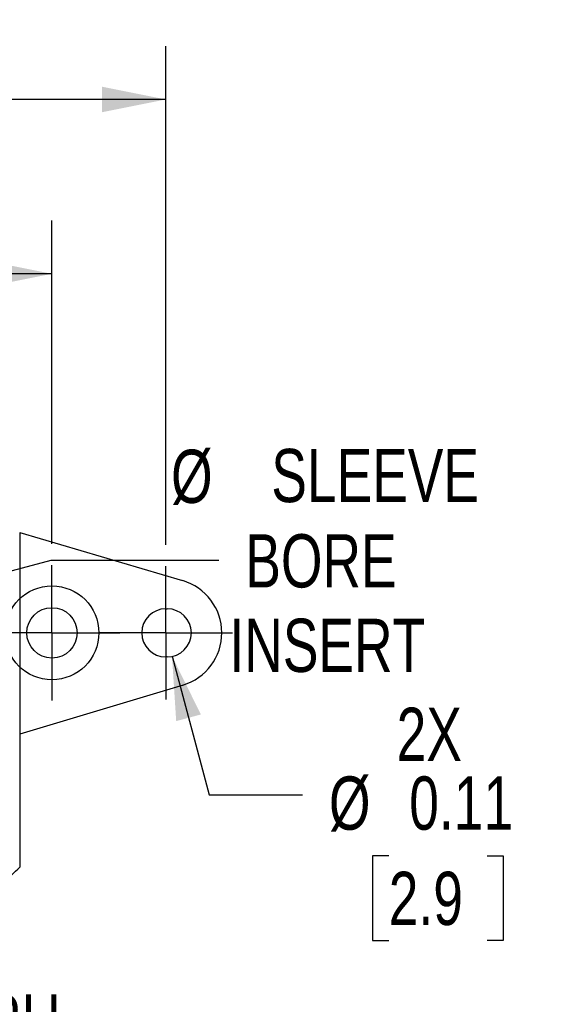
# Model space of a CAD drawing. Header units: inches. Extents: x 0 to 11, y 0 to 8.5.
# Tile 14 of 23: x 2.3 to 3.5, y 4.8 to 7.1. Entities that reach past the tile are written whole.
import ezdxf

# ---------------------------------------------------------------- set-up
doc = ezdxf.new("R2010")
doc.units = ezdxf.units.IN
doc.header["$MEASUREMENT"] = 0
doc.linetypes.add('CENTERX2', pattern=[0.8, 0.5, -0.1, 0.1, -0.1])
doc.layers.add('CENTER', color=40, linetype='CENTERX2')
doc.layers.add('DIMENSIONS', color=140, linetype='Continuous', lineweight=25)
doc.styles.add('SLDTEXTSTYLE0', font='TXT', dxfattribs={"width": 0.75})
doc.dimstyles.new('SLDDIMSTYLE1', dxfattribs={"dimtxt": 0.125, "dimasz": 0.15, "dimexe": 0, "dimexo": 0.0625, "dimgap": 0.03125, "dimtad": 0, "dimtih": 1, "dimtoh": 1, "dimrnd": 1e-09, "dimzin": 12, "dimdsep": 46, "dimtxsty": 'SLDTEXTSTYLE0', "dimsah": 1, "dimcen": 0, "dimadec": 0, "dimazin": 3, "dimtfac": 1, "dimtofl": 0, "dimtmove": 0, "dimatfit": 3, "dimfxl": 0, "dimfrac": 2, "dimtolj": 1, "dimtzin": 12, "dimarcsym": 0})
doc.dimstyles.new('SLDDIMSTYLE2', dxfattribs={"dimtxt": 0.125, "dimasz": 0.15, "dimexe": 0, "dimexo": 0.0625, "dimgap": 0.03125, "dimtad": 0, "dimtih": 1, "dimtoh": 1, "dimrnd": 1e-09, "dimdsep": 46, "dimtxsty": 'SLDTEXTSTYLE0', "dimsah": 1, "dimcen": 0, "dimadec": 0, "dimazin": 2, "dimtfac": 1, "dimtofl": 0, "dimtmove": 0, "dimatfit": 3, "dimfxl": 0, "dimfrac": 2, "dimtolj": 1, "dimtzin": 12, "dimarcsym": 0})
doc.dimstyles.new('SLDDIMSTYLE3', dxfattribs={"dimtxt": 0.125, "dimasz": 0.15, "dimexe": 0, "dimexo": 0.0625, "dimgap": 0.03125, "dimtad": 0, "dimtih": 1, "dimtoh": 1, "dimrnd": 1e-09, "dimdsep": 46, "dimtxsty": 'SLDTEXTSTYLE0', "dimsah": 1, "dimcen": 0, "dimadec": 0, "dimazin": 2, "dimtfac": 1, "dimtofl": 0, "dimtmove": 0, "dimatfit": 3, "dimfxl": 0, "dimfrac": 2, "dimtolj": 1, "dimtzin": 12, "dimarcsym": 0})
doc.dimstyles.new('SLDDIMSTYLE4', dxfattribs={"dimtxt": 0.125, "dimasz": 0.15, "dimexe": 0, "dimexo": 0.0625, "dimgap": 0.03125, "dimtad": 0, "dimtih": 1, "dimtoh": 1, "dimrnd": 1e-09, "dimzin": 12, "dimdsep": 46, "dimtxsty": 'SLDTEXTSTYLE0', "dimsah": 1, "dimcen": 0.09, "dimadec": 0, "dimazin": 3, "dimtfac": 1, "dimtofl": 0, "dimtmove": 0, "dimatfit": 3, "dimfxl": 0, "dimfrac": 2, "dimtolj": 1, "dimtzin": 12, "dimarcsym": 0})

# ---------------------------------------------------------------- blocks, each defined once
blk = doc.blocks.new('_D')
at = {"layer": 'DIMENSIONS'}
for p, q in [((1.7861, 5.7225), (2.3281, 5.8678)), ((2.3281, 5.8678), (2.7213, 5.8678))]:
    blk.add_line(p, q, dxfattribs=at)
blk.add_solid([(1.7861, 5.7225), (1.9388, 5.7324), (1.9233, 5.7903)], dxfattribs=at)
at = {"layer": 'DIMENSIONS', "char_height": 0.125, "attachment_point": 1, "style": 'SLDTEXTSTYLE0'}
for s, insert in [('%%c', (2.6094, 6.1272)), ('SLEEVE', (2.8448, 6.1291)), ('BORE', (2.7838, 5.9287)), ('INSERT', (2.7465, 5.7303))]:
    blk.add_mtext(s, dxfattribs=dict(at, insert=insert))
blk = doc.blocks.new('_D_1')
at = {"layer": 'DIMENSIONS'}
for p, q in [((2.6116, 5.6425), (2.6989, 5.3166)), ((2.6989, 5.3166), (2.9177, 5.3166)), ((3.1206, 5.1733), (3.0825, 5.1733)), ((3.0825, 5.1733), (3.0825, 4.9748)), ((3.3515, 5.1733), (3.3896, 5.1733)), ((3.3896, 5.1733), (3.3896, 4.9748)), ((3.0825, 4.9748), (3.1206, 4.9748)), ((3.3896, 4.9748), (3.3515, 4.9748))]:
    blk.add_line(p, q, dxfattribs=at)
blk.add_solid([(2.6116, 5.6425), (2.6214, 5.4898), (2.6794, 5.5054)], dxfattribs=at)
at = {"layer": 'DIMENSIONS', "char_height": 0.125, "attachment_point": 1, "style": 'SLDTEXTSTYLE0'}
for s, insert in [('2X', (3.1391, 5.5214)), ('%%c', (2.9802, 5.3598)), ('0.11', (3.1687, 5.3598)), ('2.9', (3.1206, 5.136))]:
    blk.add_mtext(s, dxfattribs=dict(at, insert=insert))
blk = doc.blocks.new('SW_SYMBOL_HOLE_DEPTH')
at = {"layer": 'DIMENSIONS', "color": 0}
for p, q in [((0, 34.45), (31.5, 34.45)), ((15.75, 34.45), (15.75, 2.95)), ((3.94, 21.85), (15.75, 2.95)), ((27.56, 21.85), (15.75, 2.95))]:
    blk.add_line(p, q, dxfattribs=at)
blk = doc.blocks.new('_D_2')
at = {"layer": 'DIMENSIONS'}
for p, q in [((1.0299, 5.6425), (0.6227, 4.6605)), ((1.6471, 4.8856), (1.609, 4.8856)), ((1.609, 4.8856), (1.609, 4.6872)), ((1.878, 4.8856), (1.9161, 4.8856)), ((1.9161, 4.8856), (1.9161, 4.6872)), ((1.609, 4.6872), (1.6471, 4.6872)), ((1.9161, 4.6872), (1.878, 4.6872)), ((0.6227, 4.6605), (0.8727, 4.6605))]:
    blk.add_line(p, q, dxfattribs=at)
blk.add_solid([(1.0299, 5.6425), (0.9447, 5.5154), (1.0001, 5.4925)], dxfattribs=at)
at = {"layer": 'DIMENSIONS', "xscale": 0.00405556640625, "yscale": 0.00405556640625, "zscale": 0.00405556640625}
blk.add_blockref('SW_SYMBOL_HOLE_DEPTH', (1.7324, 4.4781), dxfattribs=at)
at = {"layer": 'DIMENSIONS', "char_height": 0.125, "attachment_point": 1, "style": 'SLDTEXTSTYLE0'}
for s, insert in [('%%c', (1.0592, 4.8464)), ('0.12', (1.2477, 4.8483)), ('3.0', (1.6471, 4.8483)), ('THRU', (2.0011, 4.8483)), ('%%c', (0.8727, 4.6219)), ('0.22[5.6]', (1.0612, 4.6239)), ('0.07[1.8]', (1.911, 4.6239))]:
    blk.add_mtext(s, dxfattribs=dict(at, insert=insert))
blk = doc.blocks.new('_D_3')
at = {"layer": 'DIMENSIONS'}
for p, q in [((1.0525, 5.9061), (1.0525, 6.6653)), ((2.3296, 5.9061), (2.3296, 6.6653)), ((1.0525, 6.5403), (1.3817, 6.5403)), ((1.5294, 6.5393), (1.4913, 6.5393)), ((1.4913, 6.5393), (1.4913, 6.3409)), ((1.8527, 6.5393), (1.8908, 6.5393)), ((1.8908, 6.5393), (1.8908, 6.3409)), ((2.3296, 6.5403), (2.0004, 6.5403)), ((1.4913, 6.3409), (1.5294, 6.3409)), ((1.8908, 6.3409), (1.8527, 6.3409))]:
    blk.add_line(p, q, dxfattribs=at)
for points in [[(1.0525, 6.5403), (1.2025, 6.5103), (1.2025, 6.5703)], [(2.3296, 6.5403), (2.1796, 6.5703), (2.1796, 6.5103)]]:
    blk.add_solid(points, dxfattribs=at)
at = {"layer": 'DIMENSIONS', "char_height": 0.125, "attachment_point": 1, "style": 'SLDTEXTSTYLE0'}
for s, insert in [('1.28', (1.5294, 6.7258)), ('32.4', (1.5294, 6.502))]:
    blk.add_mtext(s, dxfattribs=dict(at, insert=insert))
blk = doc.blocks.new('_D_4')
at = {"layer": 'DIMENSIONS'}
for p, q in [((0.7852, 5.9036), (0.7852, 7.0747)), ((2.597, 5.9036), (2.597, 7.0747)), ((0.7852, 6.9497), (1.3817, 6.9497)), ((1.5294, 6.9487), (1.4913, 6.9487)), ((1.4913, 6.9487), (1.4913, 6.7503)), ((1.8527, 6.9487), (1.8908, 6.9487)), ((1.8908, 6.9487), (1.8908, 6.7503)), ((2.597, 6.9497), (2.0004, 6.9497)), ((1.4913, 6.7503), (1.5294, 6.7503)), ((1.8908, 6.7503), (1.8527, 6.7503))]:
    blk.add_line(p, q, dxfattribs=at)
for points in [[(0.7852, 6.9497), (0.9352, 6.9197), (0.9352, 6.9797)], [(2.597, 6.9497), (2.447, 6.9797), (2.447, 6.9197)]]:
    blk.add_solid(points, dxfattribs=at)
at = {"layer": 'DIMENSIONS', "char_height": 0.125, "attachment_point": 1, "style": 'SLDTEXTSTYLE0'}
for s, insert in [('1.81', (1.5294, 7.1352)), ('46.0', (1.5294, 6.9114))]:
    blk.add_mtext(s, dxfattribs=dict(at, insert=insert))
blk = doc.blocks.new('SW_CENTERMARKSYMBOL_2')
at = {"layer": 'CENTER', "color": 0}
for p, q in [((0, 0.1), (0, 0.1591)), ((0, 0), (0, 0.1)), ((-0.1, 0), (-0.1591, 0)), ((0, 0), (-0.1, 0)), ((0, 0), (0, -0.1)), ((0, 0), (0.1, 0)), ((0.1, 0), (0.1591, 0)), ((0, -0.1), (0, -0.1591))]:
    blk.add_line(p, q, dxfattribs=at)
blk = doc.blocks.new('SW_CENTERMARKSYMBOL_3')
at = {"layer": 'CENTER', "color": 0}
for p, q in [((0, 0.1), (0, 0.1565)), ((0, 0), (0, 0.1)), ((-0.1, 0), (-0.1565, 0)), ((0, 0), (-0.1, 0)), ((0, 0), (0, -0.1)), ((0, 0), (0.1, 0)), ((0.1, 0), (0.1565, 0)), ((0, -0.1), (0, -0.1565))]:
    blk.add_line(p, q, dxfattribs=at)

msp = doc.modelspace()

# ---------------------------------------------------------------- linework, layer by layer
for p, q in [((2.2539, 5.9325), (2.2539, 5.1467)), ((2.2539, 5.9325), (2.6366, 5.8198)), ((2.597, 5.7536), (2.6005, 5.7536)), ((2.6005, 5.6406), (2.597, 5.6406)), ((2.6374, 5.5745), (2.2539, 5.4592)), ((2.2539, 5.4592), (2.2539, 5.1467))]:
    msp.add_line(p, q)
for radius in [0.1102, 0.0591]:
    msp.add_circle((2.3296, 5.6971), radius)
for centre, radius, start, end in [((2.6005, 5.6971), 0.128, 286.7435, 73.601), ((2.597, 5.6971), 0.0565, 90, 270), ((2.6005, 5.6971), 0.0565, 270, 90), ((1.6911, 5.6971), 0.7872, 311.6917, 315.6377)]:
    msp.add_arc(centre, radius, start, end)

# ---------------------------------------------------------------- block references
at = {"layer": 'CENTER'}
for name, p in [('SW_CENTERMARKSYMBOL_2', (2.3296, 5.6971)), ('SW_CENTERMARKSYMBOL_3', (2.597, 5.6971))]:
    msp.add_blockref(name, p, dxfattribs=at)

# ---------------------------------------------------------------- dimensions: what is measured, and where the dimension line sits
at = {"layer": 'DIMENSIONS'}
for base, p1, p2, picture, middle in [((2.597, 6.9497), (0.7852, 5.8536), (2.597, 5.8536), '_D_4', (1.6911, 6.9497)), ((2.3296, 6.5403), (1.0525, 5.8561), (2.3296, 5.8561), '_D_3', (1.6911, 6.5403))]:
    dim = msp.add_linear_dim(base=base, p1=p1, p2=p2, dimstyle='SLDDIMSTYLE4', dxfattribs=at)
    dim.commit()
    dim.dimension.update_dxf_attribs({"geometry": picture, "text_midpoint": middle, "dimtype": 160})
dim = msp.add_radius_dim(center=(1.6911, 5.6971), mpoint=(1.7861, 5.7225), text='%%c SLEEVE\\PBORE\\PINSERT', dimstyle='SLDDIMSTYLE1', dxfattribs=at)
dim.commit()
dim.dimension.update_dxf_attribs({"geometry": '_D', "text_midpoint": (2.9993, 5.8678), "dimtype": 164})
for p1, p2, text, dimstyle, picture, middle in [((1.0751, 5.7516), (1.0299, 5.6425), '<> THRU\\P%%c0.22[5.6]{\\fGDT;x}0.07[1.8]\\P', 'SLDDIMSTYLE3', '_D_2', (1.7274, 4.6859)), ((2.5823, 5.7516), (2.6116, 5.6425), '2X\\P<>', 'SLDDIMSTYLE2', '_D_1', (3.2361, 5.2541))]:
    dim = msp.add_diameter_dim_2p(p1=p1, p2=p2, text=text, dimstyle=dimstyle, dxfattribs=at)
    dim.commit()
    dim.dimension.update_dxf_attribs({"geometry": picture, "text_midpoint": middle, "dimtype": 163})

doc.saveas('drawing.dxf')
